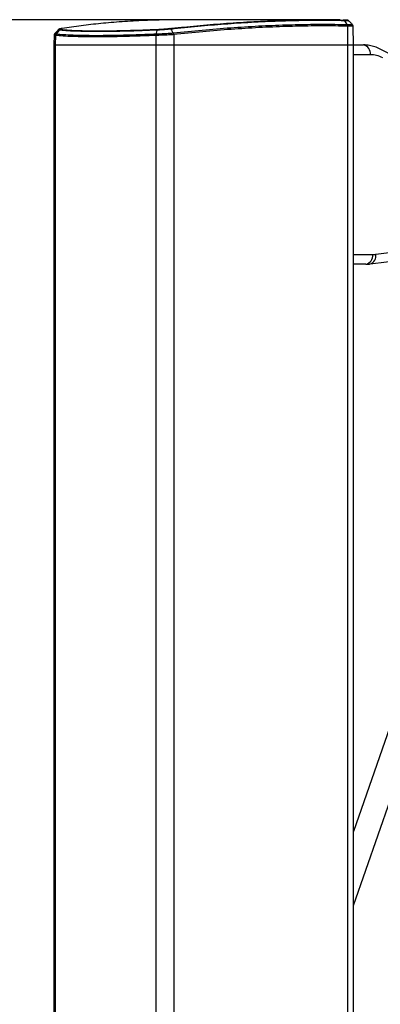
# Paper-space layout 'Wall Base Bracket' of a CAD drawing. Header units: millimetres. Extents: x 61326 to 443956, y 32752 to 406945.
# Tile 5 of 73: x 87856 to 95254, y 165305 to 185507. Entities that reach past the tile are written whole.
import ezdxf

# ---------------------------------------------------------------- set-up
doc = ezdxf.new("R2010")
doc.units = ezdxf.units.MM
doc.layers.add('COMPONENT_GEOMETRY', color=7, linetype='Continuous')
doc.styles.add('SLDTEXTSTYLE1', font='TXT', dxfattribs={"width": 0.75})
doc.dimstyles.new('SLDDIMSTYLE0', dxfattribs={"dimtxt": 2500, "dimasz": 165.1, "dimexe": 0, "dimexo": 0.0625, "dimgap": 625, "dimtad": 0, "dimtih": 1, "dimtoh": 1, "dimdec": 0, "dimlfac": 0.02, "dimrnd": 1e-09, "dimzin": 12, "dimdsep": 46, "dimtxsty": 'SLDTEXTSTYLE1', "dimsah": 1, "dimcen": 0.09, "dimadec": 0, "dimazin": 3, "dimtfac": 1, "dimtdec": 0, "dimtofl": 0, "dimtmove": 0, "dimatfit": 3, "dimfxl": 1, "dimfrac": 2, "dimtolj": 1, "dimtzin": 12, "dimarcsym": 0})

# ---------------------------------------------------------------- blocks, each defined once
blk = doc.blocks.new('_D_24')
at = {"layer": 'COMPONENT_GEOMETRY', "color": 7, "ltscale": 50}
for p, q in [((94429, 185501), (64861, 185501)), ((65020, 185501), (65020, 114792)), ((65020, 40114), (65020, 110823)), ((85661, 40114), (64861, 40114))]:
    blk.add_line(p, q, dxfattribs=at)
for points in [[(65020, 185501), (64995, 185335), (65046, 185335)], [(65020, 40114), (65046, 40279), (64995, 40279)]]:
    blk.add_solid(points, dxfattribs=at)
at = {"layer": 'COMPONENT_GEOMETRY', "color": 7, "ltscale": 50, "insert": (61326, 114046), "char_height": 2500, "attachment_point": 1, "style": 'SLDTEXTSTYLE1'}
blk.add_mtext('2908', dxfattribs=at)

psp = doc.layouts.new('Wall Base Bracket')

# ---------------------------------------------------------------- linework, layer by layer
at = {"color": 7, "linetype": 'Continuous', "lineweight": 25, "ltscale": 50}
for p, q in [((94005.81, 185505.78), (91181.32, 185505.78)), ((94569.34, 185408.36), (94569.36, 185408.36)), ((94579.01, 185374.11), (94583.7, 184989.24)), ((94579.04, 185374.11), (94579.01, 185374.11)), ((94704.43, 184989.24), (94697.77, 185370.84)), ((88562.67, 185188.76), (88559.19, 184989.24)), ((88589.28, 185183.29), (88586.12, 184989.24)), ((88589.4, 185183.28), (88589.28, 185183.29)), ((88601.61, 185215.87), (88601.78, 185215.85)), ((88601.78, 185215.85), (88601.78, 185215.85)), ((90648.26, 185183.29), (90647.04, 184989.24)), ((90648.26, 185183.29), (90647.95, 185183.28)), ((90651.54, 185215.85), (90651.99, 185215.87)), ((90651.54, 185215.85), (90651.54, 185215.85)), ((91003.85, 185235.21), (91004.05, 185235.23)), ((91014.51, 185201.43), (91014.29, 185201.41)), ((91014.51, 185201.43), (91016.6, 184989.24)), ((88559.19, 184989.24), (88559.19, 45923.43)), ((88559.19, 184989.24), (88586.12, 184989.24)), ((88586.12, 184989.24), (90647.04, 184989.24)), ((90647.04, 184989.24), (91016.6, 184989.24)), ((91016.6, 184989.24), (94583.7, 184989.24)), ((94583.7, 184989.24), (94704.43, 184989.24)), ((94704.43, 41289.23), (94704.43, 184989.24)), ((94704.43, 184989.24), (94908.43, 184989.24)), ((96753.25, 184131.97), (95253.9, 184903.74)), ((95161.11, 180693.23), (96613.91, 180872.98)), ((95044.25, 180494.74), (96497.05, 180674.5)), ((94954.98, 180489.24), (94704.43, 180489.24)), ((95901.98, 172299.8), (94704.43, 168849.19)), ((94704.43, 167330.3), (96372.45, 172136.53))]:
    psp.add_line(p, q, dxfattribs=at)
at = {"color": 8, "linetype": 'Continuous', "lineweight": 25, "ltscale": 50}
for p, q in [((88586.12, 184989.24), (88586.12, 45866.68)), ((90647.04, 184989.24), (90647.04, 41515.69)), ((91016.6, 184989.24), (91016.6, 41289.23)), ((94583.7, 184989.24), (94583.7, 41289.23)), ((95049.85, 184789.23), (94704.43, 184789.23)), ((94704.43, 180689.24), (95096.4, 180689.24))]:
    psp.add_line(p, q, dxfattribs=at)
at = {"color": 7, "linetype": 'Continuous', "lineweight": 25, "ltscale": 50, "flags": 128}
for points in [[(94516.98, 185485.66), (94547.04, 185441.3), (94569.36, 185408.36)], [(88667.18, 185292.31), (88643.95, 185265.16), (88614.15, 185230.31), (88601.78, 185215.85)], [(95303.79, 184725.92), (95273.11, 184740.64), (95242.01, 184753.46), (95210.55, 184764.35), (95178.78, 184773.28), (95146.76, 184780.25), (95114.56, 184785.24), (95082.23, 184788.24), (95049.85, 184789.23)], [(95096.4, 180689.24), (95104.5, 180689.3), (95112.6, 180689.48), (95120.69, 180689.8), (95128.79, 180690.23), (95136.87, 180690.8), (95144.96, 180691.49), (95153.04, 180692.3), (95161.11, 180693.23)]]:
    psp.add_lwpolyline(points, dxfattribs=at)
at = {"color": 8, "linetype": 'Continuous', "lineweight": 25, "ltscale": 50, "flags": 128}
psp.add_lwpolyline([(94604.94, 185482.03), (94606.64, 185482.42), (94578.36, 185484.02), (94516.98, 185485.66), (94516.98, 185485.66), (94516.98, 185485.66)], dxfattribs=at)
at = {"color": 7, "linetype": 'Continuous', "lineweight": 25, "ltscale": 2500}
for centre, radius, start, end in [((88702.72, 185262.49), 46.39, 95.845532, 139.993958), ((90695, 185289.6), 21.65, 118.409002, 172.788407), ((94517.26, 185375.16), 61.76, 359.027777, 32.517427), ((88641.77, 185182.05), 52.51, 139.900465, 178.643872), ((90758.25, 185187.22), 110.06, 164.908872, 182.04423), ((90937.45, 185196.1), 77.25, 3.959483, 30.440354), ((94873.07, 184814.24), 178.54, 351.949783, 78.578091), ((94919.62, 180664.24), 178.54, 281.421909, 8.050217)]:
    psp.add_arc(centre, radius, start, end, dxfattribs=at)
at = {"color": 8, "linetype": 'Continuous', "lineweight": 25, "ltscale": 2500}
psp.add_arc((94994.2, 180657.87), 170.62, 287.03584, 11.96246, dxfattribs=at)
at = {"color": 7, "linetype": 'Continuous', "lineweight": 25, "ltscale": 50}
for points, knots in [([(91181.31, 185505.32), (91167.97, 185505.47), (90987.14, 185507.48), (90653.25, 185499.82), (90181.17, 185481.39), (89736.39, 185450.27), (89315.6, 185408.89), (88984.12, 185366.85), (88791.64, 185337.12), (88727.52, 185327.22)], [0, 0, 0, 0, 0.01475066, 0.19989426, 0.38409009, 0.56847308, 0.74102646, 0.91373127, 1, 1, 1, 1]), ([(90934.85, 185327.22), (91027.73, 185337.12), (91306.38, 185366.84), (91764.22, 185408.86), (92316.46, 185450.29), (92869.96, 185481.2), (93423.51, 185500.48), (93966.15, 185508.35), (94316.86, 185503.14), (94492.3, 185500.53)], [0, 0, 0, 0, 0.073721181, 0.221177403, 0.368762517, 0.526167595, 0.683732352, 0.841784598, 1, 1, 1, 1]), ([(94516.98, 185485.66), (94341.45, 185488.26), (93990.39, 185493.47), (93447.3, 185485.58), (92893.07, 185466.27), (92339.06, 185435.34), (91786.13, 185393.83), (91327.79, 185351.78), (91048.75, 185322.02), (90955.77, 185312.1)], [0, 0, 0, 0, 0.15813413, 0.31626826, 0.47375362, 0.63123915, 0.77875928, 0.9262795, 1, 1, 1, 1]), ([(94606.42, 185483.53), (94605.27, 185484.72), (94601.74, 185488.37), (94594.93, 185492.13), (94587.94, 185494.91), (94583.08, 185496.16), (94579.13, 185496.92), (94573.81, 185497.58), (94564.97, 185498.24), (94543.27, 185499.23), (94514.56, 185500.06), (94494.63, 185500.48), (94490.96, 185500.56)], [0, 0, 0, 0, 0.02151614, 0.06634142, 0.10226125, 0.13066914, 0.16243983, 0.21696995, 0.36777955, 0.64283116, 0.93428336, 1, 1, 1, 1]), ([(94492.3, 185500.53), (94494.61, 185500.34), (94499.21, 185499.97), (94505.8, 185496.93), (94511.92, 185492.31), (94515.29, 185487.88), (94516.98, 185485.66)], [0, 0, 0, 0, 0.25001962, 0.50003157, 0.75000915, 1, 1, 1, 1]), ([(94684.28, 185404.07), (94671.57, 185417.14), (94646.14, 185443.3), (94620.71, 185469.45), (94607.99, 185482.53)], [0, 0, 0, 0, 0.49999652, 1, 1, 1, 1]), ([(88648.05, 185300.27), (88635.9, 185287.09), (88611.63, 185260.74), (88587.33, 185234.37), (88575.18, 185221.19)], [0, 0, 0, 0, 0.50007315, 1, 1, 1, 1]), ([(88721.78, 185326.53), (88718.18, 185325.98), (88699.04, 185323.01), (88681.11, 185318.35), (88663.07, 185312.66), (88652.94, 185304.34), (88649.37, 185301.4)], [0, 0, 0, 0, 0.12283102, 0.6528867, 0.87736289, 1, 1, 1, 1]), ([(90673.52, 185292.31), (90673.52, 185292.31), (90569.71, 185292.31), (90350.31, 185277.06), (90026.58, 185270.31), (89709.87, 185263.2), (89420.36, 185261.65), (89163.12, 185264.23), (88940.38, 185272.45), (88777.98, 185279.09), (88696.4, 185292.31), (88667.18, 185292.31), (88667.18, 185292.31)], [0, 0, 0, 0, 0.000001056, 0.113448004, 0.247337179, 0.381652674, 0.515539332, 0.649431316, 0.78375213, 0.917646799, 0.999998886, 1, 1, 1, 1]), ([(88727.52, 185327.22), (88712.86, 185324.52), (88685.74, 185319.52), (88674.88, 185312.85), (88689.84, 185310.13), (88697.99, 185308.64)], [0, 0, 0, 0, 0.34909726, 0.64545639, 1, 1, 1, 1]), ([(88697.99, 185308.64), (88727.99, 185305.66), (88806.75, 185297.82), (88968.58, 185288.19), (89188.75, 185280.99), (89443.58, 185278.12), (89730.17, 185279.95), (90044.21, 185286.15), (90363.55, 185295.75), (90583.72, 185304.59), (90684.7, 185308.64)], [0, 0, 0, 0, 0.08235467, 0.21624884, 0.35056995, 0.48446116, 0.61834694, 0.75266262, 0.88655111, 1, 1, 1, 1]), ([(90673.52, 185292.31), (90672.68, 185289.37), (90666.89, 185269.26), (90659.57, 185243.77), (90653.08, 185221.23), (90651.54, 185215.85)], [0, 0, 0, 0, 0.11562058, 0.78913623, 1, 1, 1, 1]), ([(90955.77, 185312.1), (90955.77, 185312.1), (90932.91, 185312.1), (90873.28, 185302.82), (90775.31, 185298.18), (90706.34, 185292.31), (90673.52, 185292.31), (90673.52, 185292.31)], [0, 0, 0, 0, 0.00000572, 0.29798565, 0.64468642, 0.99998954, 1, 1, 1, 1]), ([(90684.7, 185308.64), (90714.8, 185310.13), (90774.25, 185313.08), (90863.35, 185319.93), (90912.26, 185324.92), (90934.85, 185327.22)], [0, 0, 0, 0, 0.3554814, 0.70220223, 1, 1, 1, 1]), ([(90955.77, 185312.1), (90954.25, 185314.31), (90951.2, 185318.73), (90945.95, 185323.38), (90940.44, 185326.51), (90936.72, 185326.98), (90934.85, 185327.22)], [0, 0, 0, 0, 0.24997666, 0.49996844, 0.74999152, 1, 1, 1, 1]), ([(90955.77, 185312.1), (90965.18, 185297.06), (90981.21, 185271.43), (90997.23, 185245.8), (91003.85, 185235.21)], [0, 0, 0, 0, 0.58694351, 1, 1, 1, 1]), ([(91004.05, 185235.23), (91203.34, 185255.89), (91601.94, 185297.2), (92185.31, 185344.17), (92757.08, 185379.92), (93303.79, 185402.84), (93826.56, 185413.87), (94243.21, 185414.34), (94487.83, 185409.85), (94569.34, 185408.36)], [0, 0, 0, 0, 0.15821492, 0.31642957, 0.47400769, 0.63158556, 0.77896703, 0.92634843, 1, 1, 1, 1]), ([(94579.01, 185374.11), (94497.52, 185375.61), (94252.96, 185380.09), (93836.41, 185379.63), (93313.76, 185368.64), (92767.18, 185345.77), (92195.53, 185310.12), (91612.28, 185263.26), (91213.77, 185222.04), (91014.51, 185201.43)], [0, 0, 0, 0, 0.0736506, 0.22103035, 0.36841014, 0.52598776, 0.6835656, 0.84178265, 1, 1, 1, 1]), ([(94579.04, 185374.11), (94578.91, 185377.28), (94578.66, 185383.62), (94576.69, 185392.72), (94573.69, 185401.22), (94570.81, 185405.98), (94569.36, 185408.36)], [0, 0, 0, 0, 0.24997104, 0.50002073, 0.74999546, 1, 1, 1, 1]), ([(94697.18, 185370.52), (94697.34, 185371.88), (94698.2, 185379.08), (94693.72, 185390.69), (94687.57, 185401.25), (94682.85, 185405.21), (94681.68, 185406.19)], [0, 0, 0, 0, 0.10167752, 0.53710589, 0.88513204, 1, 1, 1, 1]), ([(88579.37, 185224.94), (88576.73, 185222.35), (88570.29, 185216.08), (88563.51, 185202.61), (88563.58, 185192.54), (88563.61, 185188.76)], [0, 0, 0, 0, 0.30390916, 0.7388514, 1, 1, 1, 1]), ([(88601.78, 185215.85), (88598.43, 185211.02), (88592.4, 185202.33), (88589.76, 185190.44), (88589.46, 185184.51), (88589.4, 185183.28)], [0, 0, 0, 0, 0.49923191, 0.89662324, 1, 1, 1, 1]), ([(90647.95, 185183.28), (90525.37, 185178.61), (90279.82, 185169.25), (89936.32, 185159.8), (89633.86, 185154.5), (89380.31, 185153.26), (89151.3, 185155), (88937.83, 185160.35), (88740.02, 185169.69), (88639.56, 185178.76), (88589.4, 185183.28)], [0, 0, 0, 0, 0.133260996, 0.266939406, 0.400197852, 0.511229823, 0.613098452, 0.741938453, 0.871157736, 1, 1, 1, 1]), ([(88601.78, 185215.85), (88651.73, 185211.29), (88751.76, 185202.14), (88948.73, 185192.71), (89161.28, 185187.31), (89389.3, 185185.56), (89641.74, 185186.8), (89942.91, 185192.16), (90284.96, 185201.69), (90529.47, 185211.14), (90651.54, 185215.85)], [0, 0, 0, 0, 0.128847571, 0.258072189, 0.386917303, 0.488771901, 0.599788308, 0.733051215, 0.866734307, 1, 1, 1, 1]), ([(90651.54, 185215.85), (90650.42, 185211.02), (90648.41, 185202.33), (90647.83, 185190.44), (90647.93, 185184.5), (90647.95, 185183.28)], [0, 0, 0, 0, 0.49923421, 0.89695805, 1, 1, 1, 1]), ([(91014.29, 185201.4), (91014.09, 185201.39), (90982.16, 185199.09), (90906.56, 185194.15), (90777.52, 185187.52), (90691.35, 185184.7), (90648.26, 185183.29)], [0, 0, 0, 0, 0.00184463, 0.30394843, 0.6519792, 1, 1, 1, 1]), ([(90651.99, 185215.87), (90693.35, 185217.38), (90776.1, 185220.41), (90901.57, 185227.5), (90971.39, 185232.76), (91003.85, 185235.21)], [0, 0, 0, 0, 0.34847094, 0.69715017, 1, 1, 1, 1]), ([(91014.29, 185201.4), (91013.44, 185207.66), (91012.49, 185214.63), (91010.03, 185222.13), (91008.02, 185227.71), (91005.66, 185231.95), (91003.85, 185235.21)], [0, 0, 0, 0, 0.4990795, 0.55647092, 0.65917535, 1, 1, 1, 1]), ([(95253.9, 184903.74), (95233.85, 184913.45), (95180.1, 184939.49), (95088.85, 184969.04), (94992.86, 184986.75), (94932.52, 184988.53), (94908.43, 184989.24)], [0, 0, 0, 0, 0.18348108, 0.49195536, 0.79716998, 1, 1, 1, 1]), ([(94954.98, 180489.24), (94977, 180489.74), (95006.82, 180490.42), (95036.48, 180493.85), (95044.25, 180494.74)], [0, 0, 0, 0, 0.73820242, 1, 1, 1, 1])]:
    psp.add_open_spline(points, degree=3, knots=knots, dxfattribs=at)
at = {"color": 8, "linetype": 'Continuous', "lineweight": 25, "ltscale": 50}
for points, knots in [([(88667.18, 185292.31), (88667.18, 185292.31), (88655.39, 185292.31), (88641.21, 185295.81), (88649.05, 185298.95), (88650.76, 185299.63)], [0, 0, 0, 0, 0.0000262, 0.78226718, 1, 1, 1, 1]), ([(94569.36, 185408.36), (94573.87, 185408.28), (94608.31, 185407.71), (94656.39, 185406.58), (94687.35, 185405.34), (94681.3, 185404.86), (94680.35, 185404.78)], [0, 0, 0, 0, 0.06449585, 0.49223597, 0.91981899, 1, 1, 1, 1]), ([(94694.06, 185370.77), (94695.2, 185370.85), (94701.73, 185371.29), (94669.58, 185372.46), (94619.54, 185373.5), (94583.75, 185374.04), (94579.04, 185374.11)], [0, 0, 0, 0, 0.08942702, 0.512578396, 0.935789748, 1, 1, 1, 1]), ([(88589.28, 185183.29), (88576.18, 185184.37), (88559.47, 185185.75), (88565.45, 185188.17), (88566.74, 185188.69)], [0, 0, 0, 0, 0.783815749, 1, 1, 1, 1]), ([(88581.46, 185222.67), (88579.22, 185221.75), (88572, 185218.77), (88589.51, 185217.05), (88601.61, 185215.87)], [0, 0, 0, 0, 0.30939265, 1, 1, 1, 1])]:
    psp.add_open_spline(points, degree=3, knots=knots, dxfattribs=at)

# ---------------------------------------------------------------- dimensions: what is measured, and where the dimension line sits
at = {"layer": 'COMPONENT_GEOMETRY', "color": 7, "ltscale": 50}
dim = psp.add_linear_dim(base=(65020.21, 40114.24), p1=(94492.3, 185500.53), p2=(85724.72, 40114.24), angle=90, dimstyle='SLDDIMSTYLE0', dxfattribs=at)
dim.commit()
dim.dimension.update_dxf_attribs({"geometry": '_D_24', "text_midpoint": (65020.21, 112807.38), "dimtype": 160})

doc.saveas('drawing.dxf')
